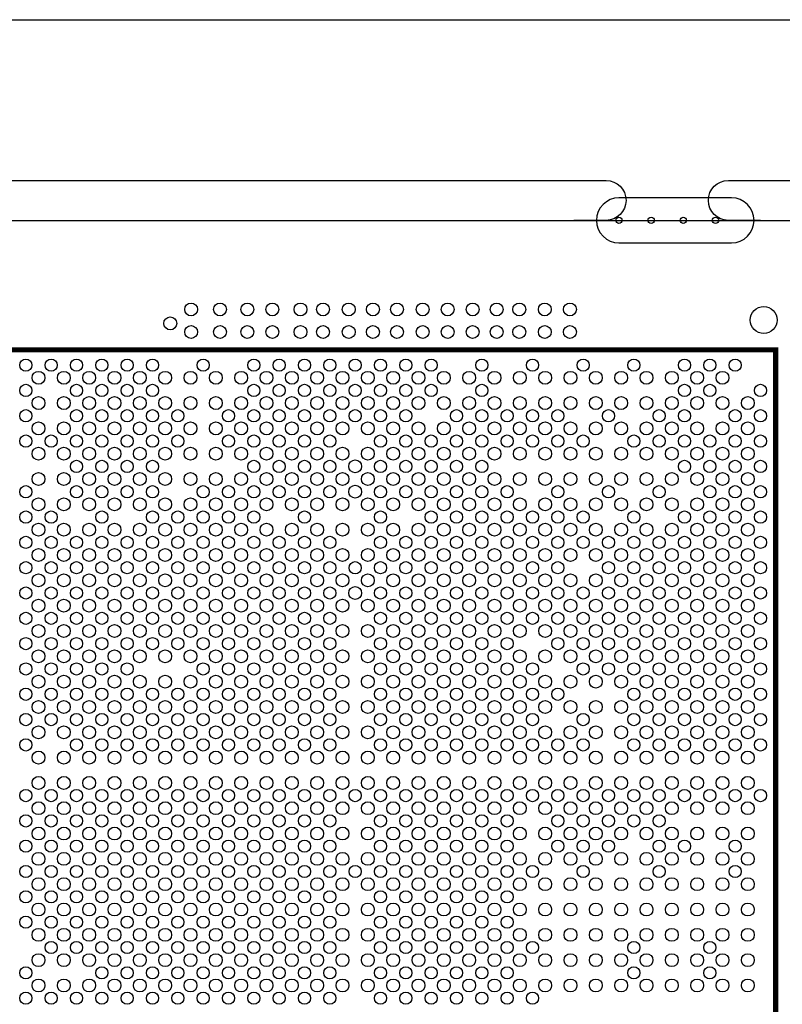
# Model space of a CAD drawing. Extents: x -127 to 3470, y -2628 to 437.
# Tile 4 of 5: x 1634 to 2819, y -1094 to 437. Entities that reach past the tile are written whole.
import ezdxf

# ---------------------------------------------------------------- set-up
doc = ezdxf.new("R2010")
doc.units = 0
for name, color, linetype in [('BG_OUTLINE', 2, 'CONTINUOUS'), ('BG_WASTE_STRIPS', 1, 'CONTINUOUS'), ('PG_ASSEMBLY_TOP', 3, 'CONTINUOUS'), ('PIN_TOP', 4, 'CONTINUOUS'), ('RKO_ALL', 5, 'CONTINUOUS'), ('VC_TOP', 6, 'CONTINUOUS')]:
    doc.layers.add(name, color=color, linetype=linetype)

msp = doc.modelspace()

# ---------------------------------------------------------------- linework, layer by layer
at = {"layer": 'BG_OUTLINE'}
msp.add_lwpolyline([(3470, 85.63), (3470, -2276.57, -0.414237), (3430.63, -2315.94), (1540.87, -2315.94, -0.414256), (1501.5, -2276.57), (1501.5, -2020.67, 0.414197), (1462.13, -1981.3), (241.65, -1981.3, -0.414191), (202.28, -1941.93), (202.28, -1567.91, 0.414213), (162.91, -1528.54), (-85.12, -1528.54, -0.41422), (-124.49, -1489.17), (-124.49, 85.63, -0.414203), (-85.12, 125), (3430.63, 125, -0.414212)], format="xyb", close=True, dxfattribs=at)
at = {"layer": 'BG_WASTE_STRIPS'}
msp.add_lwpolyline([(-125, 187), (-125, 437), (3470, 437), (3470, 187)], dxfattribs=at)
for points in [[(850, 125), (800, 125, -1), (800, 187), (2495, 187)], [(2495, 187), (2545, 187, -1), (2545, 125), (2495, 125)], [(2785, 125), (2735, 125, -1), (2735, 187), (3470, 187)]]:
    msp.add_lwpolyline(points, format="xyb", dxfattribs=at)
at = {"layer": 'PG_ASSEMBLY_TOP', "const_width": 8}
msp.add_lwpolyline([(2808.543, -76.457), (1501.457, -76.457), (1501.457, -1383.543), (2808.543, -1383.543)], close=True, dxfattribs=at)
at = {"layer": 'PIN_TOP'}
for centre, radius in [((2565, 125), 5), ((2615, 125), 5), ((2665, 125), 5), ((2715, 125), 5), ((2790, -30), 21), ((1662.874, -119.764), 10), ((1702.244, -119.764), 10), ((1741.614, -119.764), 10), ((1780.984, -119.764), 10), ((1820.354, -119.764), 10), ((1859.724, -119.764), 10), ((1899.094, -119.764), 10), ((1938.465, -119.764), 10), ((1977.835, -119.764), 10), ((2017.205, -119.764), 10), ((2056.575, -119.764), 10), ((2095.945, -119.764), 10), ((2135.315, -119.764), 10), ((2174.685, -119.764), 10), ((2214.055, -119.764), 10), ((2253.425, -119.764), 10), ((2292.795, -119.764), 10), ((2332.165, -119.764), 10), ((2371.535, -119.764), 10), ((2410.906, -119.764), 10), ((2450.276, -119.764), 10), ((2489.646, -119.764), 10), ((2529.016, -119.764), 10), ((2568.386, -119.764), 10), ((2607.756, -119.764), 10), ((2647.126, -119.764), 10), ((2686.496, -119.764), 10), ((2725.866, -119.764), 10), ((1662.874, -159.134), 10), ((1702.244, -159.134), 10), ((1741.614, -159.134), 10), ((1780.984, -159.134), 10), ((1820.354, -159.134), 10), ((1859.724, -159.134), 10), ((1899.094, -159.134), 10), ((1938.465, -159.134), 10), ((1977.835, -159.134), 10), ((2017.205, -159.134), 10), ((2056.575, -159.134), 10), ((2095.945, -159.134), 10), ((2135.315, -159.134), 10), ((2174.685, -159.134), 10), ((2214.055, -159.134), 10), ((2253.425, -159.134), 10), ((2292.795, -159.134), 10), ((2332.165, -159.134), 10), ((2371.535, -159.134), 10), ((2410.906, -159.134), 10), ((2450.276, -159.134), 10), ((2489.646, -159.134), 10), ((2529.016, -159.134), 10), ((2568.386, -159.134), 10), ((2607.756, -159.134), 10), ((2647.126, -159.134), 10), ((2686.496, -159.134), 10), ((2725.866, -159.134), 10), ((2765.236, -159.134), 10), ((1662.874, -198.504), 10), ((1702.244, -198.504), 10), ((1741.614, -198.504), 10), ((1780.984, -198.504), 10), ((1820.354, -198.504), 10), ((1859.724, -198.504), 10), ((1899.094, -198.504), 10), ((1938.465, -198.504), 10), ((1977.835, -198.504), 10), ((2017.205, -198.504), 10), ((2056.575, -198.504), 10), ((2095.945, -198.504), 10), ((2135.315, -198.504), 10), ((2174.685, -198.504), 10), ((2214.055, -198.504), 10), ((2253.425, -198.504), 10), ((2292.795, -198.504), 10), ((2332.165, -198.504), 10), ((2371.535, -198.504), 10), ((2410.906, -198.504), 10), ((2450.276, -198.504), 10), ((2489.646, -198.504), 10), ((2529.016, -198.504), 10), ((2568.386, -198.504), 10), ((2607.756, -198.504), 10), ((2647.126, -198.504), 10), ((2686.496, -198.504), 10), ((2725.866, -198.504), 10), ((2765.236, -198.504), 10), ((1662.874, -237.874), 10), ((1702.244, -237.874), 10), ((1741.614, -237.874), 10), ((1780.984, -237.874), 10), ((1820.354, -237.874), 10), ((1859.724, -237.874), 10), ((1899.094, -237.874), 10), ((1938.465, -237.874), 10), ((1977.835, -237.874), 10), ((2017.205, -237.874), 10), ((2056.575, -237.874), 10), ((2095.945, -237.874), 10), ((2135.315, -237.874), 10), ((2174.685, -237.874), 10), ((2214.055, -237.874), 10), ((2253.425, -237.874), 10), ((2292.795, -237.874), 10), ((2332.165, -237.874), 10), ((2371.535, -237.874), 10), ((2410.906, -237.874), 10), ((2450.276, -237.874), 10), ((2489.646, -237.874), 10), ((2529.016, -237.874), 10), ((2568.386, -237.874), 10), ((2607.756, -237.874), 10), ((2647.126, -237.874), 10), ((2686.496, -237.874), 10), ((2725.866, -237.874), 10), ((2765.236, -237.874), 10), ((1662.874, -277.244), 10), ((1702.244, -277.244), 10), ((1741.614, -277.244), 10), ((1780.984, -277.244), 10), ((1820.354, -277.244), 10), ((1859.724, -277.244), 10), ((1899.094, -277.244), 10), ((1938.465, -277.244), 10), ((1977.835, -277.244), 10), ((2017.205, -277.244), 10), ((2056.575, -277.244), 10), ((2095.945, -277.244), 10), ((2135.315, -277.244), 10), ((2174.685, -277.244), 10), ((2214.055, -277.244), 10), ((2253.425, -277.244), 10), ((2292.795, -277.244), 10), ((2332.165, -277.244), 10), ((2371.535, -277.244), 10), ((2410.906, -277.244), 10), ((2450.276, -277.244), 10), ((2489.646, -277.244), 10), ((2529.016, -277.244), 10), ((2568.386, -277.244), 10), ((2607.756, -277.244), 10), ((2647.126, -277.244), 10), ((2686.496, -277.244), 10), ((2725.866, -277.244), 10), ((2765.236, -277.244), 10), ((1662.874, -316.614), 10), ((1702.244, -316.614), 10), ((1741.614, -316.614), 10), ((1780.984, -316.614), 10), ((1820.354, -316.614), 10), ((1859.724, -316.614), 10), ((1899.094, -316.614), 10), ((1938.465, -316.614), 10), ((1977.835, -316.614), 10), ((2017.205, -316.614), 10), ((2056.575, -316.614), 10), ((2095.945, -316.614), 10), ((2135.315, -316.614), 10), ((2174.685, -316.614), 10), ((2214.055, -316.614), 10), ((2253.425, -316.614), 10), ((2292.795, -316.614), 10), ((2332.165, -316.614), 10), ((2371.535, -316.614), 10), ((2410.906, -316.614), 10), ((2450.276, -316.614), 10), ((2489.646, -316.614), 10), ((2529.016, -316.614), 10), ((2568.386, -316.614), 10), ((2607.756, -316.614), 10), ((2647.126, -316.614), 10), ((2686.496, -316.614), 10), ((2725.866, -316.614), 10), ((2765.236, -316.614), 10), ((1662.874, -355.984), 10), ((1702.244, -355.984), 10), ((1741.614, -355.984), 10), ((1780.984, -355.984), 10), ((1820.354, -355.984), 10), ((1859.724, -355.984), 10), ((1899.094, -355.984), 10), ((1938.465, -355.984), 10), ((1977.835, -355.984), 10), ((2017.205, -355.984), 10), ((2056.575, -355.984), 10), ((2095.945, -355.984), 10), ((2135.315, -355.984), 10), ((2174.685, -355.984), 10), ((2214.055, -355.984), 10), ((2253.425, -355.984), 10), ((2292.795, -355.984), 10), ((2332.165, -355.984), 10), ((2371.535, -355.984), 10), ((2410.906, -355.984), 10), ((2450.276, -355.984), 10), ((2489.646, -355.984), 10), ((2529.016, -355.984), 10), ((2568.386, -355.984), 10), ((2607.756, -355.984), 10), ((2647.126, -355.984), 10), ((2686.496, -355.984), 10), ((2725.866, -355.984), 10), ((2765.236, -355.984), 10), ((1662.874, -395.354), 10), ((1702.244, -395.354), 10), ((1741.614, -395.354), 10), ((1780.984, -395.354), 10), ((1820.354, -395.354), 10), ((1859.724, -395.354), 10), ((1899.094, -395.354), 10), ((1938.465, -395.354), 10), ((1977.835, -395.354), 10), ((2017.205, -395.354), 10), ((2056.575, -395.354), 10), ((2095.945, -395.354), 10), ((2135.315, -395.354), 10), ((2174.685, -395.354), 10), ((2214.055, -395.354), 10), ((2253.425, -395.354), 10), ((2292.795, -395.354), 10), ((2332.165, -395.354), 10), ((2371.535, -395.354), 10), ((2410.906, -395.354), 10), ((2450.276, -395.354), 10), ((2489.646, -395.354), 10), ((2529.016, -395.354), 10), ((2568.386, -395.354), 10), ((2607.756, -395.354), 10), ((2647.126, -395.354), 10), ((2686.496, -395.354), 10), ((2725.866, -395.354), 10), ((2765.236, -395.354), 10), ((1662.874, -434.724), 10), ((1702.244, -434.724), 10), ((1741.614, -434.724), 10), ((1780.984, -434.724), 10), ((1820.354, -434.724), 10), ((1859.724, -434.724), 10), ((1899.094, -434.724), 10), ((1938.465, -434.724), 10), ((1977.835, -434.724), 10), ((2017.205, -434.724), 10), ((2056.575, -434.724), 10), ((2095.945, -434.724), 10), ((2135.315, -434.724), 10), ((2174.685, -434.724), 10), ((2214.055, -434.724), 10), ((2253.425, -434.724), 10), ((2292.795, -434.724), 10), ((2332.165, -434.724), 10), ((2371.535, -434.724), 10), ((2410.906, -434.724), 10), ((2450.276, -434.724), 10), ((2489.646, -434.724), 10), ((2529.016, -434.724), 10), ((2568.386, -434.724), 10), ((2607.756, -434.724), 10), ((2647.126, -434.724), 10), ((2686.496, -434.724), 10), ((2725.866, -434.724), 10), ((2765.236, -434.724), 10), ((1662.874, -474.094), 10), ((1702.244, -474.094), 10), ((1741.614, -474.094), 10), ((1780.984, -474.094), 10), ((1820.354, -474.094), 10), ((1859.724, -474.094), 10), ((1899.094, -474.094), 10), ((1938.465, -474.094), 10), ((1977.835, -474.094), 10), ((2017.205, -474.094), 10), ((2056.575, -474.094), 10), ((2095.945, -474.094), 10), ((2135.315, -474.094), 10), ((2174.685, -474.094), 10), ((2214.055, -474.094), 10), ((2253.425, -474.094), 10), ((2292.795, -474.094), 10), ((2332.165, -474.094), 10), ((2371.535, -474.094), 10), ((2410.906, -474.094), 10), ((2450.276, -474.094), 10), ((2489.646, -474.094), 10), ((2529.016, -474.094), 10), ((2568.386, -474.094), 10), ((2607.756, -474.094), 10), ((2647.126, -474.094), 10), ((2686.496, -474.094), 10), ((2725.866, -474.094), 10), ((2765.236, -474.094), 10), ((1662.874, -513.465), 10), ((1702.244, -513.465), 10), ((1741.614, -513.465), 10), ((1780.984, -513.465), 10), ((1820.354, -513.465), 10), ((1859.724, -513.465), 10), ((1899.094, -513.465), 10), ((1938.465, -513.465), 10), ((1977.835, -513.465), 10), ((2017.205, -513.465), 10), ((2056.575, -513.465), 10), ((2095.945, -513.465), 10), ((2135.315, -513.465), 10), ((2174.685, -513.465), 10), ((2214.055, -513.465), 10), ((2253.425, -513.465), 10), ((2292.795, -513.465), 10), ((2332.165, -513.465), 10), ((2371.535, -513.465), 10), ((2410.906, -513.465), 10), ((2450.276, -513.465), 10), ((2489.646, -513.465), 10), ((2529.016, -513.465), 10), ((2568.386, -513.465), 10), ((2607.756, -513.465), 10), ((2647.126, -513.465), 10), ((2686.496, -513.465), 10), ((2725.866, -513.465), 10), ((2765.236, -513.465), 10), ((1662.874, -552.835), 10), ((1702.244, -552.835), 10), ((1741.614, -552.835), 10), ((1780.984, -552.835), 10), ((1820.354, -552.835), 10), ((1859.724, -552.835), 10), ((1899.094, -552.835), 10), ((1938.465, -552.835), 10), ((1977.835, -552.835), 10), ((2017.205, -552.835), 10), ((2056.575, -552.835), 10), ((2095.945, -552.835), 10), ((2135.315, -552.835), 10), ((2174.685, -552.835), 10), ((2214.055, -552.835), 10), ((2253.425, -552.835), 10), ((2292.795, -552.835), 10), ((2332.165, -552.835), 10), ((2371.535, -552.835), 10), ((2410.906, -552.835), 10), ((2450.276, -552.835), 10), ((2489.646, -552.835), 10), ((2529.016, -552.835), 10), ((2568.386, -552.835), 10), ((2607.756, -552.835), 10), ((2647.126, -552.835), 10), ((2686.496, -552.835), 10), ((2725.866, -552.835), 10), ((2765.236, -552.835), 10), ((1662.874, -592.205), 10), ((1702.244, -592.205), 10), ((1741.614, -592.205), 10), ((1780.984, -592.205), 10), ((1820.354, -592.205), 10), ((1859.724, -592.205), 10), ((1899.094, -592.205), 10), ((1938.465, -592.205), 10), ((1977.835, -592.205), 10), ((2017.205, -592.205), 10), ((2056.575, -592.205), 10), ((2095.945, -592.205), 10), ((2135.315, -592.205), 10), ((2174.685, -592.205), 10), ((2214.055, -592.205), 10), ((2253.425, -592.205), 10), ((2292.795, -592.205), 10), ((2332.165, -592.205), 10), ((2371.535, -592.205), 10), ((2410.906, -592.205), 10), ((2450.276, -592.205), 10), ((2489.646, -592.205), 10), ((2529.016, -592.205), 10), ((2568.386, -592.205), 10), ((2607.756, -592.205), 10), ((2647.126, -592.205), 10), ((2686.496, -592.205), 10), ((2725.866, -592.205), 10), ((2765.236, -592.205), 10), ((1662.874, -631.575), 10), ((1702.244, -631.575), 10), ((1741.614, -631.575), 10), ((1780.984, -631.575), 10), ((1820.354, -631.575), 10), ((1859.724, -631.575), 10), ((1899.094, -631.575), 10), ((1938.465, -631.575), 10), ((1977.835, -631.575), 10), ((2017.205, -631.575), 10), ((2056.575, -631.575), 10), ((2095.945, -631.575), 10), ((2135.315, -631.575), 10), ((2174.685, -631.575), 10), ((2214.055, -631.575), 10), ((2253.425, -631.575), 10), ((2292.795, -631.575), 10), ((2332.165, -631.575), 10), ((2371.535, -631.575), 10), ((2410.906, -631.575), 10), ((2450.276, -631.575), 10), ((2489.646, -631.575), 10), ((2529.016, -631.575), 10), ((2568.386, -631.575), 10), ((2607.756, -631.575), 10), ((2647.126, -631.575), 10), ((2686.496, -631.575), 10), ((2725.866, -631.575), 10), ((2765.236, -631.575), 10), ((1662.874, -670.945), 10), ((1702.244, -670.945), 10), ((1741.614, -670.945), 10), ((1780.984, -670.945), 10), ((1820.354, -670.945), 10), ((1859.724, -670.945), 10), ((1899.094, -670.945), 10), ((1938.465, -670.945), 10), ((1977.835, -670.945), 10), ((2017.205, -670.945), 10), ((2056.575, -670.945), 10), ((2095.945, -670.945), 10), ((2135.315, -670.945), 10), ((2174.685, -670.945), 10), ((2214.055, -670.945), 10), ((2253.425, -670.945), 10), ((2292.795, -670.945), 10), ((2332.165, -670.945), 10), ((2371.535, -670.945), 10), ((2410.906, -670.945), 10), ((2450.276, -670.945), 10), ((2489.646, -670.945), 10), ((2529.016, -670.945), 10), ((2568.386, -670.945), 10), ((2607.756, -670.945), 10), ((2647.126, -670.945), 10), ((2686.496, -670.945), 10), ((2725.866, -670.945), 10), ((2765.236, -670.945), 10), ((1662.874, -710.315), 10), ((1702.244, -710.315), 10), ((1741.614, -710.315), 10), ((1780.984, -710.315), 10), ((1820.354, -710.315), 10), ((1859.724, -710.315), 10), ((1899.094, -710.315), 10), ((1938.465, -710.315), 10), ((1977.835, -710.315), 10), ((2017.205, -710.315), 10), ((2056.575, -710.315), 10), ((2095.945, -710.315), 10), ((2135.315, -710.315), 10), ((2174.685, -710.315), 10), ((2214.055, -710.315), 10), ((2253.425, -710.315), 10), ((2292.795, -710.315), 10), ((2332.165, -710.315), 10), ((2371.535, -710.315), 10), ((2410.906, -710.315), 10), ((2450.276, -710.315), 10), ((2489.646, -710.315), 10), ((2529.016, -710.315), 10), ((2568.386, -710.315), 10), ((2607.756, -710.315), 10), ((2647.126, -710.315), 10), ((2686.496, -710.315), 10), ((2725.866, -710.315), 10), ((2765.236, -710.315), 10), ((1662.874, -749.685), 10), ((1702.244, -749.685), 10), ((1741.614, -749.685), 10), ((1780.984, -749.685), 10), ((1820.354, -749.685), 10), ((1859.724, -749.685), 10), ((1899.094, -749.685), 10), ((1938.465, -749.685), 10), ((1977.835, -749.685), 10), ((2017.205, -749.685), 10), ((2056.575, -749.685), 10), ((2095.945, -749.685), 10), ((2135.315, -749.685), 10), ((2174.685, -749.685), 10), ((2214.055, -749.685), 10), ((2253.425, -749.685), 10), ((2292.795, -749.685), 10), ((2332.165, -749.685), 10), ((2371.535, -749.685), 10), ((2410.906, -749.685), 10), ((2450.276, -749.685), 10), ((2489.646, -749.685), 10), ((2529.016, -749.685), 10), ((2568.386, -749.685), 10), ((2607.756, -749.685), 10), ((2647.126, -749.685), 10), ((2686.496, -749.685), 10), ((2725.866, -749.685), 10), ((2765.236, -749.685), 10), ((1662.874, -789.055), 10), ((1702.244, -789.055), 10), ((1741.614, -789.055), 10), ((1780.984, -789.055), 10), ((1820.354, -789.055), 10), ((1859.724, -789.055), 10), ((1899.094, -789.055), 10), ((1938.465, -789.055), 10), ((1977.835, -789.055), 10), ((2017.205, -789.055), 10), ((2056.575, -789.055), 10), ((2095.945, -789.055), 10), ((2135.315, -789.055), 10), ((2174.685, -789.055), 10), ((2214.055, -789.055), 10), ((2253.425, -789.055), 10), ((2292.795, -789.055), 10), ((2332.165, -789.055), 10), ((2371.535, -789.055), 10), ((2410.906, -789.055), 10), ((2450.276, -789.055), 10), ((2489.646, -789.055), 10), ((2529.016, -789.055), 10), ((2568.386, -789.055), 10), ((2607.756, -789.055), 10), ((2647.126, -789.055), 10), ((2686.496, -789.055), 10), ((2725.866, -789.055), 10), ((2765.236, -789.055), 10), ((1662.874, -828.425), 10), ((1702.244, -828.425), 10), ((1741.614, -828.425), 10), ((1780.984, -828.425), 10), ((1820.354, -828.425), 10), ((1859.724, -828.425), 10), ((1899.094, -828.425), 10), ((1938.465, -828.425), 10), ((1977.835, -828.425), 10), ((2017.205, -828.425), 10), ((2056.575, -828.425), 10), ((2095.945, -828.425), 10), ((2135.315, -828.425), 10), ((2174.685, -828.425), 10), ((2214.055, -828.425), 10), ((2253.425, -828.425), 10), ((2292.795, -828.425), 10), ((2332.165, -828.425), 10), ((2371.535, -828.425), 10), ((2410.906, -828.425), 10), ((2450.276, -828.425), 10), ((2489.646, -828.425), 10), ((2529.016, -828.425), 10), ((2568.386, -828.425), 10), ((2607.756, -828.425), 10), ((2647.126, -828.425), 10), ((2686.496, -828.425), 10), ((2725.866, -828.425), 10), ((2765.236, -828.425), 10), ((1662.874, -867.795), 10), ((1702.244, -867.795), 10), ((1741.614, -867.795), 10), ((1780.984, -867.795), 10), ((1820.354, -867.795), 10), ((1859.724, -867.795), 10), ((1899.094, -867.795), 10), ((1938.465, -867.795), 10), ((1977.835, -867.795), 10), ((2017.205, -867.795), 10), ((2056.575, -867.795), 10), ((2095.945, -867.795), 10), ((2135.315, -867.795), 10), ((2174.685, -867.795), 10), ((2214.055, -867.795), 10), ((2253.425, -867.795), 10), ((2292.795, -867.795), 10), ((2332.165, -867.795), 10), ((2371.535, -867.795), 10), ((2410.906, -867.795), 10), ((2450.276, -867.795), 10), ((2489.646, -867.795), 10), ((2529.016, -867.795), 10), ((2568.386, -867.795), 10), ((2607.756, -867.795), 10), ((2647.126, -867.795), 10), ((2686.496, -867.795), 10), ((2725.866, -867.795), 10), ((2765.236, -867.795), 10), ((1662.874, -907.165), 10), ((1702.244, -907.165), 10), ((1741.614, -907.165), 10), ((1780.984, -907.165), 10), ((1820.354, -907.165), 10), ((1859.724, -907.165), 10), ((1899.094, -907.165), 10), ((1938.465, -907.165), 10), ((1977.835, -907.165), 10), ((2017.205, -907.165), 10), ((2056.575, -907.165), 10), ((2095.945, -907.165), 10), ((2135.315, -907.165), 10), ((2174.685, -907.165), 10), ((2214.055, -907.165), 10), ((2253.425, -907.165), 10), ((2292.795, -907.165), 10), ((2332.165, -907.165), 10), ((2371.535, -907.165), 10), ((2410.906, -907.165), 10), ((2450.276, -907.165), 10), ((2489.646, -907.165), 10), ((2529.016, -907.165), 10), ((2568.386, -907.165), 10), ((2607.756, -907.165), 10), ((2647.126, -907.165), 10), ((2686.496, -907.165), 10), ((2725.866, -907.165), 10), ((2765.236, -907.165), 10), ((1662.874, -946.535), 10), ((1702.244, -946.535), 10), ((1741.614, -946.535), 10), ((1780.984, -946.535), 10), ((1820.354, -946.535), 10), ((1859.724, -946.535), 10), ((1899.094, -946.535), 10), ((1938.465, -946.535), 10), ((1977.835, -946.535), 10), ((2017.205, -946.535), 10), ((2056.575, -946.535), 10), ((2095.945, -946.535), 10), ((2135.315, -946.535), 10), ((2174.685, -946.535), 10), ((2214.055, -946.535), 10), ((2253.425, -946.535), 10), ((2292.795, -946.535), 10), ((2332.165, -946.535), 10), ((2371.535, -946.535), 10), ((2410.906, -946.535), 10), ((2450.276, -946.535), 10), ((2489.646, -946.535), 10), ((2529.016, -946.535), 10), ((2568.386, -946.535), 10), ((2607.756, -946.535), 10), ((2647.126, -946.535), 10), ((2686.496, -946.535), 10), ((2725.866, -946.535), 10), ((2765.236, -946.535), 10), ((1662.874, -985.906), 10), ((1702.244, -985.906), 10), ((1741.614, -985.906), 10), ((1780.984, -985.906), 10), ((1820.354, -985.906), 10), ((1859.724, -985.906), 10), ((1899.094, -985.906), 10), ((1938.465, -985.906), 10), ((1977.835, -985.906), 10), ((2017.205, -985.906), 10), ((2056.575, -985.906), 10), ((2095.945, -985.906), 10), ((2135.315, -985.906), 10), ((2174.685, -985.906), 10), ((2214.055, -985.906), 10), ((2253.425, -985.906), 10), ((2292.795, -985.906), 10), ((2332.165, -985.906), 10), ((2371.535, -985.906), 10), ((2410.906, -985.906), 10), ((2450.276, -985.906), 10), ((2489.646, -985.906), 10), ((2529.016, -985.906), 10), ((2568.386, -985.906), 10), ((2607.756, -985.906), 10), ((2647.126, -985.906), 10), ((2686.496, -985.906), 10), ((2725.866, -985.906), 10), ((2765.236, -985.906), 10), ((1662.874, -1025.276), 10), ((1702.244, -1025.276), 10), ((1741.614, -1025.276), 10), ((1780.984, -1025.276), 10), ((1820.354, -1025.276), 10), ((1859.724, -1025.276), 10), ((1899.094, -1025.276), 10), ((1938.465, -1025.276), 10), ((1977.835, -1025.276), 10), ((2017.205, -1025.276), 10), ((2056.575, -1025.276), 10), ((2095.945, -1025.276), 10), ((2135.315, -1025.276), 10), ((2174.685, -1025.276), 10), ((2214.055, -1025.276), 10), ((2253.425, -1025.276), 10), ((2292.795, -1025.276), 10), ((2332.165, -1025.276), 10), ((2371.535, -1025.276), 10), ((2410.906, -1025.276), 10), ((2450.276, -1025.276), 10), ((2489.646, -1025.276), 10), ((2529.016, -1025.276), 10), ((2568.386, -1025.276), 10), ((2607.756, -1025.276), 10), ((2647.126, -1025.276), 10), ((2686.496, -1025.276), 10), ((2725.866, -1025.276), 10), ((2765.236, -1025.276), 10), ((1662.874, -1064.646), 10), ((1702.244, -1064.646), 10), ((1741.614, -1064.646), 10), ((1780.984, -1064.646), 10), ((1820.354, -1064.646), 10), ((1859.724, -1064.646), 10), ((1899.094, -1064.646), 10), ((1938.465, -1064.646), 10), ((1977.835, -1064.646), 10), ((2017.205, -1064.646), 10), ((2056.575, -1064.646), 10), ((2095.945, -1064.646), 10), ((2135.315, -1064.646), 10), ((2174.685, -1064.646), 10), ((2214.055, -1064.646), 10), ((2253.425, -1064.646), 10), ((2292.795, -1064.646), 10), ((2332.165, -1064.646), 10), ((2371.535, -1064.646), 10), ((2410.906, -1064.646), 10), ((2450.276, -1064.646), 10), ((2489.646, -1064.646), 10), ((2529.016, -1064.646), 10), ((2568.386, -1064.646), 10), ((2607.756, -1064.646), 10), ((2647.126, -1064.646), 10), ((2686.496, -1064.646), 10), ((2725.866, -1064.646), 10), ((2765.236, -1064.646), 10)]:
    msp.add_circle(centre, radius, dxfattribs=at)
at = {"layer": 'RKO_ALL'}
msp.add_lwpolyline([(2565, 160, 1), (2565, 90), (2740, 90, 1), (2740, 160)], format="xyb", close=True, dxfattribs=at)
at = {"layer": 'VC_TOP'}
for centre, radius in [((1900, -13.5), 10), ((1945, -13.5), 10), ((1987.285, -13.5), 10), ((2026.34, -13.5), 10), ((2070, -13.5), 10), ((2105, -13.5), 10), ((2145, -13.5), 10), ((2182.56, -13.5), 10), ((2220, -13.5), 10), ((2260, -13.5), 10), ((2298.78, -13.5), 10), ((2337.52, -13.5), 10), ((2375, -13.5), 10), ((2410, -13.5), 10), ((2449.685, -13.5), 10), ((2488.74, -13.5), 10), ((1867.6, -35.24), 10), ((1900, -48.5), 10), ((1945, -48.5), 10), ((1987.285, -48.5), 10), ((2026.34, -48.5), 10), ((2070, -48.5), 10), ((2105, -48.5), 10), ((2145, -48.5), 10), ((2182.56, -48.5), 10), ((2220, -48.5), 10), ((2260, -48.5), 10), ((2298.78, -48.5), 10), ((2337.52, -48.5), 10), ((2375, -48.5), 10), ((2410, -48.5), 10), ((2449.685, -48.5), 10), ((2488.74, -48.5), 10), ((1643.189, -100.079), 9.5), ((1682.559, -100.079), 9.5), ((1721.929, -100.079), 9.5), ((1761.299, -100.079), 9.5), ((1800.669, -100.079), 9.5), ((1840.039, -100.079), 9.5), ((1918.78, -100.079), 9.5), ((1997.52, -100.079), 9.5), ((2036.89, -100.079), 9.5), ((2076.26, -100.079), 9.5), ((2115.63, -100.079), 9.5), ((2155, -100.079), 9.5), ((2194.37, -100.079), 9.5), ((2233.74, -100.079), 9.5), ((2273.11, -100.079), 9.5), ((2351.85, -100.079), 9.5), ((2430.591, -100.079), 9.5), ((2509.331, -100.079), 9.5), ((2588.071, -100.079), 9.5), ((2666.811, -100.079), 9.5), ((2706.181, -100.079), 9.5), ((2745.551, -100.079), 9.5), ((1643.189, -139.449), 9.5), ((1721.929, -139.449), 9.5), ((1761.299, -139.449), 9.5), ((1800.669, -139.449), 9.5), ((1840.039, -139.449), 9.5), ((1997.52, -139.449), 9.5), ((2036.89, -139.449), 9.5), ((2076.26, -139.449), 9.5), ((2115.63, -139.449), 9.5), ((2155, -139.449), 9.5), ((2194.37, -139.449), 9.5), ((2233.74, -139.449), 9.5), ((2273.11, -139.449), 9.5), ((2351.85, -139.449), 9.5), ((2666.811, -139.449), 9.5), ((2706.181, -139.449), 9.5), ((2784.921, -139.449), 9.5), ((1643.189, -178.819), 9.5), ((1721.929, -178.819), 9.5), ((1761.299, -178.819), 9.5), ((1800.669, -178.819), 9.5), ((1840.039, -178.819), 9.5), ((1879.409, -178.819), 9.5), ((1958.15, -178.819), 9.5), ((1997.52, -178.819), 9.5), ((2036.89, -178.819), 9.5), ((2076.26, -178.819), 9.5), ((2115.63, -178.819), 9.5), ((2155, -178.819), 9.5), ((2194.37, -178.819), 9.5), ((2233.74, -178.819), 9.5), ((2312.48, -178.819), 9.5), ((2351.85, -178.819), 9.5), ((2391.22, -178.819), 9.5), ((2430.59, -178.819), 9.5), ((2469.961, -178.819), 9.5), ((2548.701, -178.819), 9.5), ((2627.441, -178.819), 9.5), ((2666.811, -178.819), 9.5), ((2745.551, -178.819), 9.5), ((2784.921, -178.819), 9.5), ((1643.189, -218.189), 9.5), ((1682.559, -218.189), 9.5), ((1721.929, -218.189), 9.5), ((1761.299, -218.189), 9.5), ((1800.669, -218.189), 9.5), ((1840.039, -218.189), 9.5), ((1879.409, -218.189), 9.5), ((1958.15, -218.189), 9.5), ((1997.52, -218.189), 9.5), ((2036.89, -218.189), 9.5), ((2076.26, -218.189), 9.5), ((2115.63, -218.189), 9.5), ((2194.37, -218.189), 9.5), ((2233.74, -218.189), 9.5), ((2273.11, -218.189), 9.5), ((2312.48, -218.189), 9.5), ((2351.85, -218.189), 9.5), ((2391.22, -218.189), 9.5), ((2430.591, -218.189), 9.5), ((2469.961, -218.189), 9.5), ((2509.331, -218.189), 9.5), ((2588.071, -218.189), 9.5), ((2627.441, -218.189), 9.5), ((2666.811, -218.189), 9.5), ((2706.181, -218.189), 9.5), ((2745.551, -218.189), 9.5), ((2784.921, -218.189), 9.5), ((1721.929, -257.559), 9.5), ((1761.299, -257.559), 9.5), ((1800.669, -257.559), 9.5), ((1840.039, -257.559), 9.5), ((1997.52, -257.559), 9.5), ((2036.89, -257.559), 9.5), ((2076.26, -257.559), 9.5), ((2115.63, -257.559), 9.5), ((2155, -257.559), 10), ((2194.37, -257.559), 9.5), ((2233.74, -257.559), 9.5), ((2273.11, -257.559), 9.5), ((2312.48, -257.559), 9.5), ((2351.85, -257.559), 9.5), ((2666.811, -257.559), 9.5), ((2706.181, -257.559), 9.5), ((2745.551, -257.559), 9.5), ((2784.921, -257.559), 9.5), ((1643.189, -296.929), 9.5), ((1721.929, -296.929), 9.5), ((1761.299, -296.929), 9.5), ((1800.669, -296.929), 9.5), ((1840.039, -296.929), 9.5), ((1918.779, -296.929), 9.5), ((1958.15, -296.929), 9.5), ((1997.52, -296.929), 9.5), ((2036.89, -296.929), 9.5), ((2076.26, -296.929), 9.5), ((2115.63, -296.929), 9.5), ((2155, -296.929), 10), ((2194.37, -296.929), 9.5), ((2233.74, -296.929), 9.5), ((2273.11, -296.929), 9.5), ((2312.48, -296.929), 9.5), ((2351.85, -296.929), 9.5), ((2391.22, -296.929), 9.5), ((2469.961, -296.929), 9.5), ((2548.701, -296.929), 9.5), ((2627.441, -296.929), 9.5), ((2706.181, -296.929), 9.5), ((2745.551, -296.929), 9.5), ((2784.921, -296.929), 9.5), ((1643.189, -336.299), 9.5), ((1682.559, -336.299), 9.5), ((1761.299, -336.299), 9.5), ((1840.039, -336.299), 9.5), ((1879.409, -336.299), 9.5), ((1918.78, -336.299), 9.5), ((1958.15, -336.299), 9.5), ((1997.52, -336.299), 9.5), ((2076.26, -336.299), 9.5), ((2194.37, -336.299), 9.5), ((2273.11, -336.299), 9.5), ((2312.48, -336.299), 9.5), ((2351.85, -336.299), 9.5), ((2391.22, -336.299), 9.5), ((2430.591, -336.299), 9.5), ((2469.961, -336.299), 9.5), ((2509.331, -336.299), 9.5), ((2588.071, -336.299), 9.5), ((2666.811, -336.299), 9.5), ((2706.181, -336.299), 9.5), ((2745.551, -336.299), 9.5), ((2784.921, -336.299), 9.5), ((1643.189, -375.669), 9.5), ((1682.559, -375.669), 9.5), ((1721.929, -375.669), 9.5), ((1761.299, -375.669), 9.5), ((1800.669, -375.669), 9.5), ((1840.039, -375.669), 9.5), ((1879.409, -375.669), 9.5), ((1918.78, -375.669), 9.5), ((1958.15, -375.669), 9.5), ((1997.52, -375.669), 9.5), ((2036.89, -375.669), 9.5), ((2076.26, -375.669), 9.5), ((2115.63, -375.669), 9.5), ((2194.37, -375.669), 9.5), ((2233.74, -375.669), 9.5), ((2273.11, -375.669), 9.5), ((2312.48, -375.669), 9.5), ((2351.85, -375.669), 9.5), ((2391.22, -375.669), 9.5), ((2430.591, -375.669), 9.5), ((2469.961, -375.669), 9.5), ((2509.331, -375.669), 9.5), ((2548.701, -375.669), 9.5), ((2588.071, -375.669), 9.5), ((2627.441, -375.669), 9.5), ((2666.811, -375.669), 9.5), ((2706.181, -375.669), 9.5), ((2745.551, -375.669), 9.5), ((2784.921, -375.669), 9.5), ((1643.189, -415.039), 9.5), ((1682.559, -415.039), 9.5), ((1721.929, -415.039), 9.5), ((1761.299, -415.039), 9.5), ((1800.669, -415.039), 9.5), ((1840.039, -415.039), 9.5), ((1879.409, -415.039), 9.5), ((1918.78, -415.039), 9.5), ((1958.15, -415.039), 9.5), ((1997.52, -415.039), 9.5), ((2036.89, -415.039), 9.5), ((2076.26, -415.039), 9.5), ((2115.63, -415.039), 9.5), ((2155, -415.096), 9.5), ((2194.37, -415.039), 9.5), ((2233.74, -415.039), 9.5), ((2273.11, -415.039), 9.5), ((2312.48, -415.039), 9.5), ((2351.85, -415.039), 9.5), ((2391.22, -415.039), 9.5), ((2430.591, -415.039), 9.5), ((2469.961, -415.039), 9.5), ((2548.701, -415.039), 9.5), ((2588.071, -415.039), 9.5), ((2627.441, -415.039), 9.5), ((2666.811, -415.039), 9.5), ((2706.181, -415.039), 9.5), ((2745.551, -415.039), 9.5), ((2784.921, -415.039), 9.5), ((1643.189, -454.409), 9.5), ((1682.559, -454.409), 9.5), ((1721.929, -454.409), 9.5), ((1761.299, -454.409), 9.5), ((1800.669, -454.409), 9.5), ((1840.039, -454.409), 9.5), ((1879.409, -454.409), 9.5), ((1918.78, -454.409), 9.5), ((1958.15, -454.409), 9.5), ((1997.52, -454.409), 9.5), ((2036.89, -454.409), 9.5), ((2076.26, -454.409), 9.5), ((2115.63, -454.409), 9.5), ((2155, -454.466), 10), ((2194.37, -454.409), 9.5), ((2233.74, -454.409), 9.5), ((2273.11, -454.409), 9.5), ((2312.48, -454.409), 9.5), ((2351.85, -454.409), 9.5), ((2391.22, -454.409), 9.5), ((2430.591, -454.409), 9.5), ((2469.961, -454.409), 9.5), ((2509.331, -454.409), 9.5), ((2548.701, -454.409), 9.5), ((2588.071, -454.409), 9.5), ((2627.441, -454.409), 9.5), ((2666.811, -454.409), 9.5), ((2706.181, -454.409), 9.5), ((2745.551, -454.409), 9.5), ((2784.921, -454.409), 9.5), ((1643.189, -493.78), 9.5), ((1682.559, -493.78), 9.5), ((1721.929, -493.78), 9.5), ((1761.299, -493.78), 9.5), ((1800.669, -493.78), 9.5), ((1840.039, -493.78), 9.5), ((1879.409, -493.78), 9.5), ((1918.78, -493.78), 9.5), ((1958.15, -493.78), 9.5), ((1997.52, -493.78), 9.5), ((2036.89, -493.78), 9.5), ((2076.26, -493.78), 9.5), ((2115.63, -493.78), 9.5), ((2194.37, -493.78), 9.5), ((2233.74, -493.78), 9.5), ((2273.11, -493.78), 9.5), ((2312.48, -493.78), 9.5), ((2351.85, -493.78), 9.5), ((2391.22, -493.78), 9.5), ((2430.591, -493.78), 9.5), ((2469.961, -493.78), 9.5), ((2509.331, -493.78), 9.5), ((2548.701, -493.78), 9.5), ((2588.071, -493.78), 9.5), ((2627.441, -493.78), 9.5), ((2666.811, -493.78), 9.5), ((2706.181, -493.78), 9.5), ((2745.551, -493.78), 9.5), ((2784.921, -493.78), 9.5), ((1643.189, -533.15), 9.5), ((1682.559, -533.15), 9.5), ((1721.929, -533.15), 9.5), ((1761.299, -533.15), 9.5), ((1800.669, -533.15), 9.5), ((1840.039, -533.15), 9.5), ((1879.409, -533.15), 9.5), ((1918.78, -533.15), 9.5), ((1958.15, -533.15), 9.5), ((1997.52, -533.15), 9.5), ((2036.89, -533.15), 9.5), ((2076.26, -533.15), 9.5), ((2115.63, -533.15), 9.5), ((2194.37, -533.15), 9.5), ((2233.74, -533.15), 9.5), ((2273.11, -533.15), 9.5), ((2312.48, -533.15), 9.5), ((2351.85, -533.15), 9.5), ((2391.22, -533.15), 9.5), ((2469.961, -533.15), 9.5), ((2509.331, -533.15), 9.5), ((2548.701, -533.15), 9.5), ((2588.071, -533.15), 9.5), ((2627.441, -533.15), 9.5), ((2666.811, -533.15), 9.5), ((2706.181, -533.15), 9.5), ((2745.551, -533.15), 9.5), ((2784.921, -533.15), 9.5), ((1643.189, -572.52), 9.5), ((1682.559, -572.52), 9.5), ((1721.929, -572.52), 9.5), ((1761.299, -572.52), 9.5), ((1800.669, -572.52), 9.5), ((1918.78, -572.52), 9.5), ((1958.15, -572.52), 9.5), ((1997.52, -572.52), 9.5), ((2036.89, -572.52), 9.5), ((2076.26, -572.52), 9.5), ((2115.63, -572.52), 9.5), ((2194.37, -572.52), 9.5), ((2233.74, -572.52), 9.5), ((2273.11, -572.52), 9.5), ((2312.48, -572.52), 9.5), ((2351.85, -572.52), 9.5), ((2391.22, -572.52), 9.5), ((2430.591, -572.52), 9.5), ((2509.331, -572.52), 9.5), ((2548.701, -572.52), 9.5), ((2588.071, -572.52), 9.5), ((2627.441, -572.52), 9.5), ((2666.811, -572.52), 9.5), ((2706.181, -572.52), 9.5), ((2745.551, -572.52), 9.5), ((2784.921, -572.52), 9.5), ((1643.189, -611.89), 9.5), ((1682.559, -611.89), 9.5), ((1721.929, -611.89), 9.5), ((1761.299, -611.89), 9.5), ((1800.669, -611.89), 9.5), ((1840.039, -611.89), 9.5), ((1879.409, -611.89), 9.5), ((1918.78, -611.89), 9.5), ((1958.15, -611.89), 9.5), ((1997.52, -611.89), 9.5), ((2036.89, -611.89), 9.5), ((2076.26, -611.89), 9.5), ((2115.63, -611.89), 9.5), ((2194.37, -611.89), 9.5), ((2233.74, -611.89), 9.5), ((2273.11, -611.89), 9.5), ((2312.48, -611.89), 9.5), ((2351.85, -611.89), 9.5), ((2391.22, -611.89), 9.5), ((2430.591, -611.89), 9.5), ((2469.961, -611.89), 9.5), ((2588.071, -611.89), 9.5), ((2627.441, -611.89), 9.5), ((2666.811, -611.89), 9.5), ((2706.181, -611.89), 9.5), ((2745.551, -611.89), 9.5), ((2784.921, -611.89), 9.5), ((1643.189, -651.26), 9.5), ((1682.559, -651.26), 9.5), ((1721.929, -651.26), 9.5), ((1761.299, -651.26), 9.5), ((1800.669, -651.26), 9.5), ((1840.039, -651.26), 9.5), ((1879.409, -651.26), 9.5), ((1918.78, -651.26), 9.5), ((1958.15, -651.26), 9.5), ((1997.52, -651.26), 9.5), ((2036.89, -651.26), 9.5), ((2076.26, -651.26), 9.5), ((2115.63, -651.26), 9.5), ((2194.37, -651.26), 9.5), ((2233.74, -651.26), 9.5), ((2273.11, -651.26), 9.5), ((2312.48, -651.26), 9.5), ((2351.85, -651.26), 9.5), ((2391.22, -651.26), 9.5), ((2430.591, -651.26), 9.5), ((2509.331, -651.26), 9.5), ((2588.071, -651.26), 9.5), ((2627.441, -651.26), 9.5), ((2666.811, -651.26), 9.5), ((2706.181, -651.26), 9.5), ((2745.551, -651.26), 9.5), ((2784.921, -651.26), 9.5), ((1643.189, -690.63), 9.5), ((1721.929, -690.63), 9.5), ((1761.299, -690.63), 9.5), ((1800.669, -690.63), 9.5), ((1840.039, -690.63), 9.5), ((1879.409, -690.63), 9.5), ((1918.78, -690.63), 9.5), ((1958.15, -690.63), 9.5), ((1997.52, -690.63), 9.5), ((2036.89, -690.63), 9.5), ((2076.26, -690.63), 9.5), ((2115.63, -690.63), 9.5), ((2194.37, -690.63), 9.5), ((2233.74, -690.63), 9.5), ((2273.11, -690.63), 9.5), ((2312.48, -690.63), 9.5), ((2351.85, -690.63), 9.5), ((2391.22, -690.63), 9.5), ((2430.591, -690.63), 9.5), ((2469.961, -690.63), 9.5), ((2509.331, -690.63), 9.5), ((2588.071, -690.63), 9.5), ((2627.441, -690.63), 9.5), ((2666.811, -690.63), 9.5), ((2706.181, -690.63), 9.5), ((2745.551, -690.63), 9.5), ((2784.921, -690.63), 9.5), ((1643.189, -769.37), 9.5), ((1682.559, -769.37), 9.5), ((1721.929, -769.37), 9.5), ((1761.299, -769.37), 9.5), ((1800.669, -769.37), 9.5), ((1840.039, -769.37), 9.5), ((1879.409, -769.37), 9.5), ((1918.78, -769.37), 9.5), ((1958.15, -769.37), 9.5), ((1997.52, -769.37), 9.5), ((2036.89, -769.37), 9.5), ((2076.26, -769.37), 9.5), ((2115.63, -769.37), 9.5), ((2155, -769.37), 9.5), ((2194.37, -769.37), 9.5), ((2233.74, -769.37), 9.5), ((2273.11, -769.37), 9.5), ((2312.48, -769.37), 9.5), ((2351.85, -769.37), 9.5), ((2391.22, -769.37), 9.5), ((2430.591, -769.37), 9.5), ((2469.961, -769.37), 9.5), ((2509.331, -769.37), 9.5), ((2548.701, -769.37), 9.5), ((2588.071, -769.37), 9.5), ((2627.441, -769.37), 9.5), ((2666.811, -769.37), 9.5), ((2706.181, -769.37), 9.5), ((2745.551, -769.37), 9.5), ((2784.921, -769.37), 9.5), ((1643.189, -808.74), 9.5), ((1682.559, -808.74), 9.5), ((1721.929, -808.74), 9.5), ((1761.299, -808.74), 9.5), ((1800.669, -808.74), 9.5), ((1840.039, -808.74), 9.5), ((1879.409, -808.74), 9.5), ((1918.78, -808.74), 9.5), ((1958.15, -808.74), 9.5), ((1997.52, -808.74), 9.5), ((2036.89, -808.74), 9.5), ((2076.26, -808.74), 9.5), ((2115.63, -808.74), 9.5), ((2194.37, -808.74), 9.5), ((2233.74, -808.74), 9.5), ((2273.11, -808.74), 9.5), ((2312.48, -808.74), 9.5), ((2351.85, -808.74), 9.5), ((2391.22, -808.74), 9.5), ((2469.961, -808.74), 9.5), ((2509.331, -808.74), 9.5), ((2548.701, -808.74), 9.5), ((2588.071, -808.74), 9.5), ((2627.441, -808.74), 9.5), ((1643.189, -848.11), 9.5), ((1682.559, -848.11), 9.5), ((1721.929, -848.11), 9.5), ((1761.299, -848.11), 9.5), ((1800.669, -848.11), 9.5), ((1840.039, -848.11), 9.5), ((1879.409, -848.11), 9.5), ((1918.78, -848.11), 9.5), ((1958.15, -848.11), 9.5), ((1997.52, -848.11), 9.5), ((2036.89, -848.11), 9.5), ((2076.26, -848.11), 9.5), ((2115.63, -848.11), 9.5), ((2194.37, -848.11), 9.5), ((2233.74, -848.11), 9.5), ((2273.11, -848.11), 9.5), ((2312.48, -848.11), 9.5), ((2351.85, -848.11), 9.5), ((2391.22, -848.11), 9.5), ((2469.961, -848.11), 9.5), ((2509.331, -848.11), 9.5), ((2548.701, -848.11), 9.5), ((2627.441, -848.11), 9.5), ((2666.811, -848.11), 9.5), ((2745.551, -848.11), 9.5), ((1643.189, -887.48), 9.5), ((1682.559, -887.48), 9.5), ((1721.929, -887.48), 9.5), ((1761.299, -887.48), 9.5), ((1800.669, -887.48), 9.5), ((1840.039, -887.48), 9.5), ((1879.409, -887.48), 9.5), ((1918.78, -887.48), 9.5), ((1958.15, -887.48), 9.5), ((1997.52, -887.48), 9.5), ((2036.89, -887.48), 9.5), ((2076.26, -887.48), 9.5), ((2115.63, -887.48), 9.5), ((2155, -887.48), 9.5), ((2194.37, -887.48), 9.5), ((2233.74, -887.48), 9.5), ((2273.11, -887.48), 9.5), ((2312.48, -887.48), 9.5), ((2351.85, -887.48), 9.5), ((2391.22, -887.48), 9.5), ((2430.591, -887.48), 9.5), ((2509.331, -887.48), 9.5), ((2627.441, -887.48), 9.5), ((2745.551, -887.48), 9.5), ((1643.189, -926.85), 9.5), ((1682.559, -926.85), 9.5), ((1721.929, -926.85), 9.5), ((1761.299, -926.85), 9.5), ((1800.669, -926.85), 9.5), ((1840.039, -926.85), 9.5), ((1879.409, -926.85), 9.5), ((1918.78, -926.85), 9.5), ((1958.15, -926.85), 9.5), ((1997.52, -926.85), 9.5), ((2036.89, -926.85), 9.5), ((2076.26, -926.85), 9.5), ((2115.63, -926.85), 9.5), ((2194.37, -926.85), 9.5), ((2233.74, -926.85), 9.5), ((2273.11, -926.85), 9.5), ((2312.48, -926.85), 9.5), ((2351.85, -926.85), 9.5), ((2391.22, -926.85), 9.5), ((1643.189, -966.22), 9.5), ((1682.56, -966.22), 9.5), ((1721.929, -966.22), 9.5), ((1761.299, -966.22), 9.5), ((1800.669, -966.22), 9.5), ((1840.039, -966.22), 9.5), ((1879.409, -966.22), 9.5), ((1918.78, -966.22), 9.5), ((1958.15, -966.22), 9.5), ((1997.52, -966.22), 9.5), ((2036.89, -966.22), 9.5), ((2076.26, -966.22), 9.5), ((2115.63, -966.22), 9.5), ((2194.37, -966.22), 9.5), ((2233.74, -966.22), 9.5), ((2273.11, -966.22), 9.5), ((2312.48, -966.22), 9.5), ((2351.85, -966.22), 9.5), ((2391.22, -966.22), 9.5), ((1682.56, -1005.59), 9.5), ((1721.929, -1005.591), 9.5), ((1761.299, -1005.59), 9.5), ((1800.669, -1005.591), 9.5), ((1840.039, -1005.591), 9.5), ((1879.409, -1005.591), 9.5), ((1918.78, -1005.591), 9.5), ((1958.15, -1005.591), 9.5), ((1997.52, -1005.591), 9.5), ((2036.89, -1005.591), 9.5), ((2076.26, -1005.591), 9.5), ((2115.63, -1005.591), 9.5), ((2194.37, -1005.591), 9.5), ((2233.74, -1005.591), 9.5), ((2273.11, -1005.591), 9.5), ((2312.48, -1005.591), 9.5), ((2351.85, -1005.591), 9.5), ((2391.22, -1005.591), 9.5), ((2430.591, -1005.591), 9.5), ((2588.071, -1005.591), 9.5), ((2706.181, -1005.591), 9.5), ((1643.189, -1045.039), 9.5), ((1761.299, -1044.961), 9.5), ((1800.669, -1044.961), 9.5), ((1840.039, -1044.961), 9.5), ((1879.409, -1044.961), 9.5), ((1918.78, -1044.961), 9.5), ((1958.15, -1044.961), 9.5), ((1997.52, -1044.961), 9.5), ((2036.89, -1044.961), 9.5), ((2076.26, -1044.961), 9.5), ((2115.63, -1044.961), 9.5), ((2194.37, -1044.961), 9.5), ((2233.74, -1044.961), 9.5), ((2273.11, -1044.961), 9.5), ((2312.48, -1044.961), 9.5), ((2351.85, -1044.961), 9.5), ((2391.22, -1044.961), 9.5), ((2588.071, -1044.961), 9.5), ((2706.181, -1044.961), 9.5), ((1643.189, -1084.331), 9.5), ((1682.56, -1084.331), 9.5), ((1721.929, -1084.331), 9.5), ((1761.299, -1084.331), 9.5), ((1800.669, -1084.331), 9.5), ((1840.039, -1084.331), 9.5), ((1879.409, -1084.331), 9.5), ((1918.78, -1084.331), 9.5), ((1958.15, -1084.331), 9.5), ((1997.52, -1084.331), 9.5), ((2036.89, -1084.331), 9.5), ((2076.26, -1084.331), 9.5), ((2115.63, -1084.331), 9.5), ((2194.37, -1084.331), 9.5), ((2233.74, -1084.331), 9.5), ((2273.11, -1084.331), 9.5), ((2312.48, -1084.331), 9.5), ((2351.85, -1084.331), 9.5), ((2391.22, -1084.331), 9.5), ((2430.591, -1084.331), 9.5)]:
    msp.add_circle(centre, radius, dxfattribs=at)

doc.saveas('drawing.dxf')
